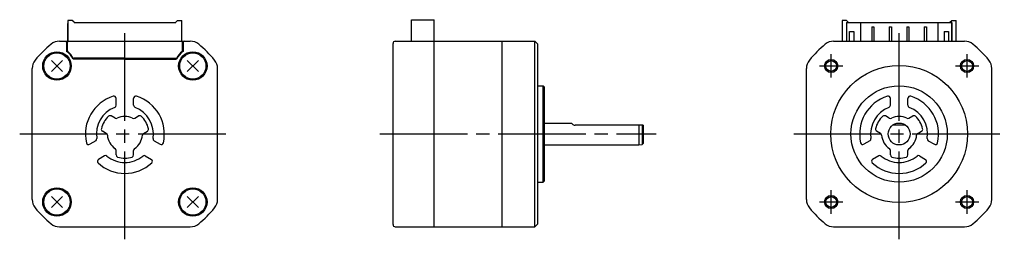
# Model space of a CAD drawing. Extents: x -201 to 24, y -24 to 26.
import ezdxf

# ---------------------------------------------------------------- set-up
doc = ezdxf.new("R2010")
doc.units = 0
doc.header["$MEASUREMENT"] = 0
doc.header["$PDSIZE"] = -0.5
doc.linetypes.add('CENTER', pattern=[27, 20, -2, 3, -2])
doc.layers.get('0').update_dxf_attribs({"linetype": 'CONTINUOUS'})

# ---------------------------------------------------------------- blocks, each defined once
blk = doc.blocks.new('A$C43633273')
for p, q in [((-189.63, 25.9), (-189.63, 21.15)), ((-188.63, 25.9), (-189.63, 25.9)), ((-189.63, 21.15), (-189.63, 25.2)), ((-188.23, 25.5), (-188.63, 25.9)), ((-188.23, 25.4), (-188.23, 25.5)), ((-188.23, 25.4), (-165.03, 25.4)), ((-185.43, 25.4), (-167.83, 25.4)), ((-167.83, 25.4), (-165.03, 25.4)), ((-165.03, 25.5), (-164.63, 25.9)), ((-165.03, 25.4), (-165.03, 25.5)), ((-164.63, 25.9), (-163.63, 25.9)), ((-163.63, 21.15), (-163.63, 25.9)), ((-163.63, 21.15), (-163.63, 25.2)), ((-111.26, 21.15), (-111.26, 26.05)), ((-111.26, 26.05), (-106.06, 26.05)), ((-106.06, 21.15), (-106.06, 26.05)), ((-13, 25.9), (-13, 21.15)), ((-12, 25.9), (-13, 25.9)), ((-11.6, 25.5), (-12, 25.9)), ((-12, 25.4), (-11.6, 25.4)), ((-12, 25.4), (-12, 21.15)), ((-11.95, 21.15), (-11.95, 25.4)), ((-11.95, 25.4), (-8.8, 25.4)), ((-11.6, 25.4), (-11.6, 25.5)), ((-8.8, 25.4), (-8.8, 21.15)), ((-8.8, 25.4), (8.8, 25.4)), ((8.8, 25.4), (8.8, 21.15)), ((8.8, 25.4), (11.95, 25.4)), ((11.6, 25.5), (12, 25.9)), ((11.6, 25.4), (11.6, 25.5)), ((12, 25.4), (11.6, 25.4)), ((11.95, 25.4), (11.95, 21.15)), ((12, 25.9), (13, 25.9)), ((12, 25.4), (12, 21.15)), ((13, 21.15), (13, 25.9)), ((-11.95, 23.6), (-12, 23.6)), ((-11.3, 23.4), (-10.3, 23.4)), ((-11.3, 21.15), (-11.3, 23.4)), ((-10.3, 23.4), (-10.3, 21.15)), ((-6.25, 24.45), (-6.25, 21.15)), ((-6.25, 24.45), (-5.75, 24.45)), ((-5.75, 24.45), (-5.75, 21.15)), ((-2.25, 24.45), (-2.25, 21.15)), ((-2.25, 24.45), (-1.75, 24.45)), ((-1.75, 24.45), (-1.75, 21.15)), ((1.75, 24.45), (2.25, 24.45)), ((1.75, 24.45), (1.75, 21.15)), ((2.25, 24.45), (2.25, 21.15)), ((5.75, 24.45), (6.25, 24.45)), ((5.75, 24.45), (5.75, 21.15)), ((6.25, 24.45), (6.25, 21.15)), ((10.3, 23.4), (11.3, 23.4)), ((10.3, 23.4), (10.3, 21.15)), ((11.3, 23.4), (11.3, 21.15)), ((11.95, 23.6), (12, 23.6)), ((-191.56, 21.15), (-161.7, 21.15)), ((-189.93, 20.95), (-189.93, 18.84)), ((-189.75, 18.94), (-189.75, 20.95)), ((-163.5, 18.94), (-163.5, 20.95)), ((-163.33, 20.95), (-163.33, 18.84)), ((-115.46, -20.65), (-115.46, 20.65)), ((-114.97, 21.15), (-106.06, 21.15)), ((-106.06, -21.15), (-106.06, 21.15)), ((-106.06, 21.15), (-90.56, 21.15)), ((-90.56, -21.15), (-90.56, 21.15)), ((-90.56, 21.15), (-83.11, 21.15)), ((-83.11, -21.15), (-83.11, 21.15)), ((-83.11, 21.15), (-82.41, 20.45)), ((-82.41, -20.45), (-82.41, 20.45)), ((-82.41, -20.3), (-82.41, 20.3)), ((-14.93, 21.15), (14.93, 21.15)), ((-193.4, 16.77), (-190.86, 14.23)), ((-193.4, 14.23), (-190.86, 16.77)), ((-176.63, 17.05), (-188.44, 17.05)), ((-176.63, 17.25), (-188.3, 17.25)), ((-176.63, 17.25), (-164.96, 17.25)), ((-176.63, 17.05), (-164.82, 17.05)), ((-162.4, 16.77), (-159.86, 14.23)), ((-162.4, 14.23), (-159.86, 16.77)), ((-197.78, -14.93), (-197.78, 14.93)), ((-155.48, -14.93), (-155.48, 14.93)), ((-21.15, -14.93), (-21.15, 14.93)), ((21.15, -14.93), (21.15, 14.93)), ((-82.41, 11), (-81.21, 11)), ((-81.21, -11), (-81.21, 11)), ((-81.21, 11), (-80.91, 10.7)), ((-80.91, -10.7), (-80.91, 10.7)), ((-178.63, 6.54), (-178.63, 8.12)), ((-174.63, 6.54), (-174.63, 8.12)), ((-2, 6.54), (-2, 8.12)), ((2, 6.54), (2, 8.12)), ((-178.87, 3.6), (-179.76, 4.12)), ((-174.39, 3.6), (-173.5, 4.12)), ((-80.91, 2.5), (-74.77, 2.5)), ((-2.24, 3.6), (-3.13, 4.12)), ((2.24, 3.6), (3.13, 4.12)), ((-180.87, 0.14), (-181.76, 0.65)), ((-172.39, 0.14), (-171.5, 0.65)), ((-58.41, 2), (-73.91, 2)), ((-59.36, 2), (-59.36, -2.5)), ((-58.61, 2), (-58.61, -2.4)), ((-58.41, 2), (-58.41, -2.2)), ((-4.24, 0.14), (-5.13, 0.65)), ((1.5, 2), (-1.5, 2)), ((4.24, 0.14), (5.13, 0.65)), ((-183.29, -1.54), (-184.66, -2.33)), ((-169.97, -1.54), (-168.59, -2.33)), ((-58.61, -2.4), (-58.41, -2.2)), ((-6.66, -1.54), (-8.04, -2.33)), ((6.66, -1.54), (8.04, -2.33)), ((-178.63, -4.77), (-178.63, -3.74)), ((-174.63, -4.77), (-174.63, -3.74)), ((-80.91, -2.5), (-59.36, -2.5)), ((-59.36, -2.5), (-58.61, -2.4)), ((-2, -4.77), (-2, -3.74)), ((2, -4.77), (2, -3.74)), ((-181.29, -5), (-182.66, -5.79)), ((-171.97, -5), (-170.59, -5.79)), ((-4.66, -5), (-6.04, -5.79)), ((4.66, -5), (6.04, -5.79)), ((-82.36, -11), (-81.21, -11)), ((-81.21, -11), (-80.91, -10.7)), ((-193.4, -14.23), (-190.86, -16.77)), ((-193.4, -16.77), (-190.86, -14.23)), ((-162.4, -14.23), (-159.86, -16.77)), ((-162.4, -16.77), (-159.86, -14.23)), ((-191.56, -21.15), (-161.7, -21.15)), ((-114.96, -21.15), (-106.06, -21.15)), ((-106.06, -21.15), (-90.56, -21.15)), ((-90.56, -21.15), (-83.11, -21.15)), ((-83.11, -21.15), (-82.41, -20.45)), ((-14.93, -21.15), (14.93, -21.15))]:
    blk.add_line(p, q)
at = {"linetype": 'CENTER'}
for p, q in [((-176.63, -24), (-176.63, 24)), ((0, -24), (0, 24)), ((-15.5, 12.84), (-15.5, 18.16)), ((15.5, 12.84), (15.5, 18.16)), ((-18.16, 15.5), (-12.84, 15.5)), ((12.84, 15.5), (18.16, 15.5)), ((-200.63, 0), (-152.63, 0)), ((-118.46, 0), (-55.41, 0)), ((-24, 0), (24, 0)), ((-15.5, -18.16), (-15.5, -12.84)), ((15.5, -18.16), (15.5, -12.84)), ((-18.16, -15.5), (-12.84, -15.5)), ((12.84, -15.5), (18.16, -15.5))]:
    blk.add_line(p, q, dxfattribs=at)
for centre, radius in [((-192.13, 15.5), 3.25), ((-192.13, 15.5), 3), ((-161.13, 15.5), 3.25), ((-161.13, 15.5), 3), ((-15.5, 15.5), 1.5), ((-15.5, 15.5), 1.23), ((15.5, 15.5), 1.5), ((15.5, 15.5), 1.23), ((0, 0), 15.6), ((0, 0), 10.99), ((-192.13, -15.5), 3.25), ((-192.13, -15.5), 3), ((-161.13, -15.5), 3.25), ((-161.13, -15.5), 3), ((-15.5, -15.5), 1.5), ((-15.5, -15.5), 1.23), ((15.5, -15.5), 1.5), ((15.5, -15.5), 1.23)]:
    blk.add_circle(centre, radius)
at = {"ltscale": 0.777664}
blk.add_circle((0, 0), 2.5, dxfattribs=at)
for centre, radius, start, end in [((-176.63, 0), 26.5, 129.4355, 140.5645), ((-191.56, 18.15), 3, 90, 129.4355), ((-190.13, 20.95), 0.2, 0, 90), ((-189.55, 20.95), 0.2, 90, 180), ((-163.7, 20.95), 0.2, 0, 90), ((-163.13, 20.95), 0.2, 90, 180), ((-161.7, 18.15), 3, 50.5645, 90), ((-176.63, 0), 26.5, 39.4355, 50.5645), ((-114.96, 20.65), 0.5, 90, 180), ((0, 0), 26.5, 129.4355, 140.5645), ((-14.93, 18.15), 3, 90, 129.4355), ((14.93, 18.15), 3, 50.5645, 90), ((0, 0), 26.5, 39.4355, 50.5645), ((-192.13, 15.5), 4, 22.799, 56.633), ((-189.55, 18.94), 0.2, 180, 233.2133), ((-192.13, 15.5), 4.1, 26.9677, 53.2133), ((-161.13, 15.5), 4, 123.367, 157.201), ((-161.13, 15.5), 4.1, 126.7867, 153.0323), ((-163.7, 18.94), 0.2, 306.7867, 0), ((-194.78, 14.93), 3, 140.5645, 180), ((-188.3, 17.45), 0.2, 206.9677, 270), ((-164.96, 17.45), 0.2, 270, 333.0323), ((-158.48, 14.93), 3, 0, 39.4355), ((-18.15, 14.93), 3, 140.5645, 180), ((18.15, 14.93), 3, 0, 39.4355), ((-176.63, 0), 9, 107.1047, 192.8955), ((-179.13, 8.12), 0.5, 0.0001, 107.1047), ((-174.13, 8.12), 0.5, 72.8953, 179.9999), ((-176.63, 0), 9, 347.1045, 72.8953), ((0, 0), 9, 107.1047, 192.8955), ((-2.5, 8.12), 0.5, 0.0001, 107.1047), ((2.5, 8.12), 0.5, 72.8953, 179.9999), ((0, 0), 9, 347.1045, 72.8953), ((-176.63, 0), 6.5, 110.9249, 189.0752), ((-179.13, 6.54), 0.5, 290.9249, 0.0001), ((-174.13, 6.54), 0.5, 179.9999, 249.0751), ((-176.63, 0), 6.5, 350.9248, 69.0751), ((0, 0), 6.5, 110.9249, 189.0752), ((-2.5, 6.54), 0.5, 290.9249, 0.0001), ((2.5, 6.54), 0.5, 179.9999, 249.0751), ((0, 0), 6.5, 350.9248, 69.0751), ((-176.63, 0), 5.5, 132.5475, 167.4627), ((-180.01, 3.68), 0.5, 60.0009, 132.5475), ((-178.62, 4.04), 0.5, 240.0009, 296.2572), ((-176.63, 0), 4, 90, 116.2572), ((-176.63, 0), 4, 63.7428, 90), ((-174.64, 4.04), 0.5, 243.7428, 299.9991), ((-173.25, 3.68), 0.5, 47.4525, 119.9991), ((-176.63, 0), 5.5, 12.5373, 47.4525), ((-73.91, 3), 1, 210.431, 270), ((0, 0), 5.5, 132.5475, 167.4627), ((-3.38, 3.68), 0.5, 60.0009, 132.5475), ((-1.99, 4.04), 0.5, 240.0009, 296.2572), ((0, 0), 4, 90, 116.2572), ((0, 0), 4, 63.7428, 90), ((1.99, 4.04), 0.5, 243.7428, 299.9991), ((3.38, 3.68), 0.5, 47.4525, 119.9991), ((0, 0), 5.5, 12.5373, 47.4525), ((-181.51, 1.09), 0.5, 167.4625, 240.0013), ((-181.12, -0.29), 0.5, 3.7552, 60.0013), ((-172.14, -0.29), 0.5, 119.9987, 176.2448), ((-171.75, 1.09), 0.5, 299.9987, 12.5375), ((-4.88, 1.09), 0.5, 167.4625, 240.0013), ((-4.49, -0.29), 0.5, 3.7552, 60.0013), ((4.49, -0.29), 0.5, 119.9987, 176.2448), ((4.88, 1.09), 0.5, 299.9987, 12.5375), ((-184.91, -1.9), 0.5, 192.8955, 300.0001), ((-183.54, -1.1), 0.5, 300.0001, 9.0752), ((-176.63, 0), 4, 183.7552, 236.251), ((-176.63, 0), 4, 303.749, 356.2448), ((-169.72, -1.1), 0.5, 170.9248, 239.9999), ((-168.34, -1.9), 0.5, 239.9999, 347.1045), ((-8.29, -1.9), 0.5, 192.8955, 300.0001), ((-6.91, -1.1), 0.5, 300.0001, 9.0752), ((0, 0), 4, 183.7552, 236.251), ((0, 0), 4, 303.749, 356.2448), ((6.91, -1.1), 0.5, 170.9248, 239.9999), ((8.29, -1.9), 0.5, 239.9999, 347.1045), ((-179.13, -3.74), 0.5, 0, 56.251), ((-174.13, -3.74), 0.5, 123.749, 180), ((-2.5, -3.74), 0.5, 0, 56.251), ((2.5, -3.74), 0.5, 123.749, 180), ((-182.41, -6.23), 0.5, 120, 227.1047), ((-176.63, 0), 9, 227.1047, 270), ((-181.04, -5.43), 0.5, 50.9248, 120), ((-176.63, 0), 6.5, 230.9251, 270), ((-178.13, -4.77), 0.5, 180, 252.5424), ((-176.63, 0), 5.5, 252.5424, 270), ((-176.63, 0), 6.5, 270, 309.0749), ((-176.63, 0), 5.5, 270, 287.4576), ((-176.63, 0), 9, 270, 312.8953), ((-175.13, -4.77), 0.5, 287.4576, 0), ((-172.22, -5.43), 0.5, 60, 129.0752), ((-170.84, -6.23), 0.5, 312.8953, 60), ((-5.79, -6.23), 0.5, 120, 227.1047), ((0, 0), 9, 227.1047, 270), ((-4.41, -5.43), 0.5, 50.9248, 120), ((0, 0), 6.5, 230.9251, 270), ((-1.5, -4.77), 0.5, 180, 252.5424), ((0, 0), 5.5, 252.5424, 270), ((0, 0), 6.5, 270, 309.0749), ((0, 0), 5.5, 270, 287.4576), ((0, 0), 9, 270, 312.8953), ((1.5, -4.77), 0.5, 287.4576, 0), ((4.41, -5.43), 0.5, 60, 129.0752), ((5.79, -6.23), 0.5, 312.8953, 60), ((-194.78, -14.93), 3, 180, 219.4355), ((-158.48, -14.93), 3, 320.5645, 0), ((-18.15, -14.93), 3, 180, 219.4355), ((18.15, -14.93), 3, 320.5645, 0), ((-176.63, 0), 26.5, 219.4355, 230.5645), ((-176.63, 0), 26.5, 309.4355, 320.5645), ((0, 0), 26.5, 219.4355, 230.5645), ((0, 0), 26.5, 309.4355, 320.5645), ((-191.56, -18.15), 3, 230.5645, 270), ((-161.7, -18.15), 3, 270, 309.4355), ((-114.96, -20.65), 0.5, 180, 270), ((-14.93, -18.15), 3, 230.5645, 270), ((14.93, -18.15), 3, 270, 309.4355)]:
    blk.add_arc(centre, radius, start, end)
for p in [(-192.13, 15.5), (-161.13, 15.5), (-15.5, 15.5), (15.5, 15.5), (-192.13, -15.5), (-161.13, -15.5), (-15.5, -15.5), (15.5, -15.5)]:
    blk.add_point(p)

msp = doc.modelspace()

# ---------------------------------------------------------------- block references
msp.add_blockref('A$C43633273', (0, 0))

doc.saveas('drawing.dxf')
